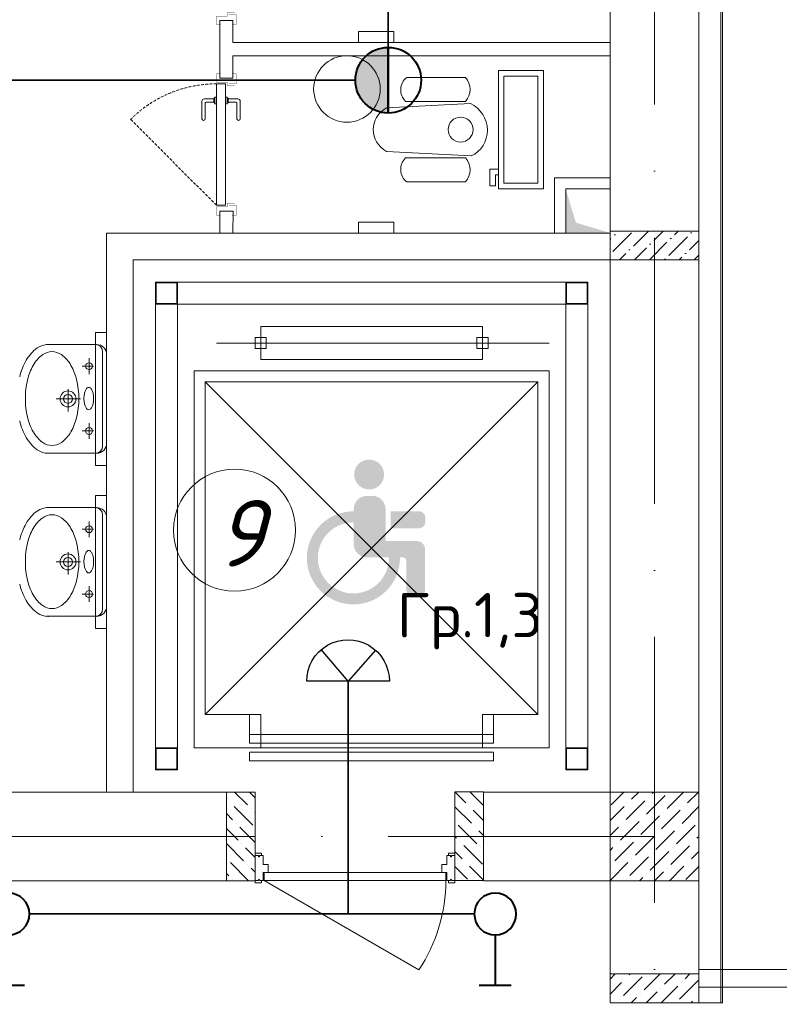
# Model space of a CAD drawing. Header units: millimetres. Extents: x 1114507 to 93926427, y 174473 to 817039.
# Tile 162 of 256: x 1516099 to 1519524, y 775368 to 779808. Entities that reach past the tile are written whole.
import ezdxf

# ---------------------------------------------------------------- set-up
doc = ezdxf.new("R2010")
doc.units = ezdxf.units.MM
for name, pattern in [('ACAD_ISO05W100', [33, 24, -3, 0, -3, 0, -3]), ('ACAD_ISO10W100', [18, 12, -3, 0, -3]), ('Beruniy Xref$0$DASHED', [19.05, 12.7, -6.35])]:
    doc.linetypes.add(name, pattern=pattern)
for name, color, linetype, lineweight in [('.', 7, 'Continuous', 15), ('Doors', 86, 'Continuous', 13), ('expl', 234, 'Continuous', 13), ('инвалиды', 250, 'Continuous', 40), ('Метал', 157, 'Continuous', 30), ('ось', 252, 'ACAD_ISO05W100', 25), ('размеры', 12, 'Continuous', 15), ('Сантехника', 150, 'Continuous', 13)]:
    doc.layers.add(name, color=color, linetype=linetype, lineweight=lineweight)
doc.layers.add('PDF8_Geometry', color=7, linetype='Continuous')
doc.layers.add('АСО-стены кирпич 380 мм', color=7, linetype='Continuous', lineweight=35, true_color=0x745739)
doc.styles.add('ISOCPEUR 1', font='isocpeur.TTF')
doc.styles.get("Standard").update_dxf_attribs({"font": 'isocpeui.ttf'})
doc.styles.add('Суннат', font='ariali.ttf', dxfattribs={"height": 250})
doc.linetypes.add('FENCELINE1', pattern='A,6.35,-2.54,[133,ltypeshp.shx,S=2.54,R=0,X=-2.54,Y=0],-2.54,25.4', length=36.83)

# ---------------------------------------------------------------- blocks, each defined once
blk = doc.blocks.new('blok1qavmak')
at = {"layer": '.', "lineweight": 0, "ltscale": 100}
h = blk.add_hatch(color=251, dxfattribs=at)
h.dxf.hatch_style = 1
h.paths.add_polyline_path([(1518760.8, 778846.3), (1518560.8, 778845.1), (1518560.8, 779045.1), (1518606.9, 778893.1)])
at = {"lineweight": 0, "ltscale": 100}
h = blk.add_hatch(dxfattribs=at)
h.set_pattern_fill('ANSI36', color=256, scale=15, style=0)
h.set_pattern_definition([(45, (555691.36, -597321.81), (25.2569703, 92.6088912), [119.0625, -23.8125, 0, -23.8125])])
h.paths.add_polyline_path([(1519160.8, 778855.1), (1519160.8, 778725.1), (1518760.8, 778725.1), (1518760.8, 778855.1)])
at = {"layer": 'инвалиды', "lineweight": 0, "ltscale": 200, "true_color": 0xfab905}
h = blk.add_hatch(color=40, dxfattribs=at)
h.paths.add_polyline_path([(1517604.9, 777600.8, -0.414214), (1517664.9, 777660.8), (1517688.9, 777660.8, -0.414214), (1517748.9, 777600.8), (1517748.9, 777456.9), (1517889.5, 777456.9, -0.414214), (1517927, 777419.4), (1517927, 777240.5, -0.414214), (1517889.5, 777203), (1517879.2, 777203, -0.414214), (1517841.7, 777240.5), (1517841.7, 777368.5, 0.414214), (1517826.7, 777383.5), (1517664.9, 777383.5, -0.414214), (1517604.9, 777443.5)])
h.paths.add_polyline_path([(1517772.3, 777591.7), (1517898.2, 777591.7, -0.414214), (1517928.2, 777561.7), (1517928.2, 777544.5, -0.414214), (1517898.2, 777514.5), (1517772.3, 777514.5)])
h.paths.add_polyline_path([(1517604.9, 777590.8), (1517604.9, 777541.4, 2.454646), (1517764, 777383.5), (1517813.5, 777383.5, -2.445012)])
h.paths.add_polyline_path([(1517607.1, 777757, -1), (1517742.1, 777757, -1)])
at = {"color": 32, "lineweight": 0, "ltscale": 100}
blk.add_line((1519260.8, 775375.1), (1519260.8, 782725.1), dxfattribs=at)
at = {"color": 252, "lineweight": 0, "ltscale": 100}
for q in [(1519267.8, 782732.1), (1519160.8, 775375.1)]:
    blk.add_line((1519267.8, 775375.1), q, dxfattribs=at)
at = {"lineweight": 0, "ltscale": 100}
for p, q in [((1519160.8, 775375.1), (1519160.8, 782625.1)), ((1518760.8, 775375.1), (1518760.8, 782225.1)), ((1517626.1, 779705.1), (1517626.1, 779755.1)), ((1517626.1, 779755.1), (1517786.1, 779755.1)), ((1517786.1, 779755.1), (1517786.1, 779705.1)), ((1517786.1, 779705.1), (1517626.1, 779705.1)), ((1518560.8, 778845.1), (1518560.8, 779045.1)), ((1518560.8, 779045.1), (1518760.8, 779045.1)), ((1518760.8, 779045.1), (1518760.8, 778845.1)), ((1517626.1, 778845.1), (1517626.1, 778895.1)), ((1517626.1, 778895.1), (1517786.1, 778895.1)), ((1517786.1, 778895.1), (1517786.1, 778845.1)), ((1518760.8, 778845.1), (1516490.8, 778845.1)), ((1516490.8, 778845.1), (1516490.8, 776325.1)), ((1517786.1, 778845.1), (1517626.1, 778845.1)), ((1518760.8, 778845.1), (1518560.8, 778845.1)), ((1518760.8, 778725.1), (1516610.8, 778725.1)), ((1516610.8, 778725.1), (1516610.8, 776325.1)), ((1516490.8, 778398.1), (1516440.8, 778398.1)), ((1516440.8, 778398.1), (1516440.8, 777798.1)), ((1516490.8, 777798.1), (1516490.8, 778398.1)), ((1516440.8, 777798.1), (1516490.8, 777798.1)), ((1516490.8, 777662.7), (1516440.8, 777662.7)), ((1516440.8, 777662.7), (1516440.8, 777062.7)), ((1516490.8, 777062.7), (1516490.8, 777662.7)), ((1516440.8, 777062.7), (1516490.8, 777062.7)), ((1515810.8, 776325.1), (1517160.8, 776325.1)), ((1517160.8, 776325.1), (1517160.8, 775925.1)), ((1517160.8, 775925.1), (1517160.8, 776325.1)), ((1518060.8, 775926), (1518060.8, 776326)), ((1518190.8, 776325.1), (1518760.8, 776325.1)), ((1515810.8, 775925.1), (1517160.8, 775925.1)), ((1518190.8, 775925.1), (1518760.8, 775925.1)), ((1519160.8, 775375.1), (1518760.8, 775375.1))]:
    blk.add_line(p, q, dxfattribs=at)
at = {"color": 1, "linetype": 'ACAD_ISO10W100', "lineweight": 0, "ltscale": 100}
for p, q in [((1518960.8, 782425.1), (1518960.8, 766825.1)), ((1518960.8, 776125.1), (1491960.8, 776125.1))]:
    blk.add_line(p, q, dxfattribs=at)
at = {"color": 0, "lineweight": 0}
for p, q in [((1517005.1, 779805.1), (1517056.6, 779805.1)), ((1517005.1, 779545.1), (1517056.6, 779545.1)), ((1516920.4, 779440.1), (1516920.4, 779361.4)), ((1516974.4, 779451.4), (1516931.7, 779451.4)), ((1516935.4, 779361.4), (1516935.4, 779432.6)), ((1516939.2, 779436.4), (1516974.4, 779436.4)), ((1516974.4, 779451.4), (1516974.4, 779436.4)), ((1516978.9, 779455.1), (1516978.1, 779455.1)), ((1516978.1, 779432.6), (1516978.9, 779432.6)), ((1516978.9, 779428.9), (1516978.9, 779458.9)), ((1516978.9, 779458.9), (1516986.4, 779458.9)), ((1516986.4, 779428.9), (1516978.9, 779428.9)), ((1516986.4, 779458.9), (1516986.4, 779428.9)), ((1517035.1, 779458.9), (1517027.6, 779458.9)), ((1517027.6, 779428.9), (1517035.1, 779428.9)), ((1517035.1, 779428.9), (1517035.1, 779458.9)), ((1517035.1, 779455.1), (1517035.9, 779455.1)), ((1517035.9, 779432.6), (1517035.1, 779432.6)), ((1517039.6, 779451.4), (1517082.4, 779451.4)), ((1517039.6, 779451.4), (1517039.6, 779436.4)), ((1517074.9, 779436.4), (1517039.6, 779436.4)), ((1517078.6, 779361.4), (1517078.6, 779432.6)), ((1517093.6, 779440.1), (1517093.6, 779361.4)), ((1517005.1, 778945.1), (1517056.6, 778945.1)), ((1519160.8, 775525.1), (1521210.8, 775525.1))]:
    blk.add_line(p, q, dxfattribs=at)
at = {"color": 0, "linetype": 'Beruniy Xref$0$DASHED', "lineweight": 0}
blk.add_line((1516986.4, 778971.4), (1516599.2, 779358.5), dxfattribs=at)
at = {"color": 116, "lineweight": 0, "ltscale": 100, "true_color": 0x136734}
for p, q in [((1518760.8, 779095.1), (1518510.8, 779095.1)), ((1518510.8, 779095.1), (1518510.8, 778845.1))]:
    blk.add_line(p, q, dxfattribs=at)
at = {"color": 46, "lineweight": 0}
for p, q in [((1518660.8, 778625.1), (1516710.8, 778625.1)), ((1516710.8, 778625.1), (1516710.8, 776525.1)), ((1518660.8, 776425.1), (1518660.8, 778625.1)), ((1518560.8, 778525.1), (1516810.8, 778525.1)), ((1516810.8, 778525.1), (1516810.8, 776525.1)), ((1518560.8, 776425.1), (1518560.8, 778525.1))]:
    blk.add_line(p, q, dxfattribs=at)
at = {"color": 0, "lineweight": 0, "ltscale": 100}
for p, q in [((1517185.8, 778275.1), (1517185.8, 778425.1)), ((1517185.8, 778425.1), (1518185.8, 778425.1)), ((1518185.8, 778425.1), (1518185.8, 778275.1)), ((1517210.8, 778375.1), (1517160.8, 778375.1)), ((1517160.8, 778375.1), (1517160.8, 778325.1)), ((1517210.8, 778325.1), (1517210.8, 778375.1)), ((1518160.8, 778325.1), (1518160.8, 778375.1)), ((1518160.8, 778375.1), (1518210.8, 778375.1)), ((1518210.8, 778375.1), (1518210.8, 778325.1)), ((1518485.8, 778350.1), (1516985.8, 778350.1)), ((1517160.8, 778325.1), (1517210.8, 778325.1)), ((1518210.8, 778325.1), (1518160.8, 778325.1)), ((1518185.8, 778275.1), (1517185.8, 778275.1)), ((1518485.8, 778225.1), (1516885.8, 778225.1)), ((1516885.8, 778225.1), (1516885.8, 776525.1)), ((1518485.8, 776525.1), (1518485.8, 778225.1)), ((1516935.8, 776675.1), (1516935.8, 778175.1)), ((1516935.8, 778175.1), (1518435.8, 778175.1)), ((1518435.8, 778175.1), (1516935.8, 776675.1)), ((1518435.8, 776675.1), (1516935.8, 778175.1)), ((1518435.8, 778175.1), (1518435.8, 776675.1)), ((1517185.8, 776675.1), (1516935.8, 776675.1)), ((1517185.8, 776675.1), (1517135.8, 776675.1)), ((1517135.8, 776675.1), (1517135.8, 776585.1)), ((1517185.8, 776525.1), (1517185.8, 776675.1)), ((1517185.8, 776585.1), (1517185.8, 776675.1)), ((1518435.8, 776675.1), (1518185.8, 776675.1)), ((1518185.8, 776675.1), (1518185.8, 776525.1)), ((1518185.8, 776585.1), (1518185.8, 776675.1)), ((1518185.8, 776675.1), (1518235.8, 776675.1)), ((1518235.8, 776675.1), (1518235.8, 776585.1)), ((1518235.8, 776585.1), (1517135.8, 776585.1)), ((1517135.8, 776585.1), (1517135.8, 776545.1)), ((1517135.8, 776585.1), (1517185.8, 776585.1)), ((1518235.8, 776585.1), (1518185.8, 776585.1)), ((1518235.8, 776545.1), (1518235.8, 776585.1)), ((1517135.8, 776545.1), (1518235.8, 776545.1)), ((1516885.8, 776525.1), (1518485.8, 776525.1)), ((1518235.8, 776505.1), (1517135.8, 776505.1)), ((1517135.8, 776505.1), (1517135.8, 776465.1)), ((1518235.8, 776465.1), (1518235.8, 776505.1)), ((1517135.8, 776465.1), (1518235.8, 776465.1))]:
    blk.add_line(p, q, dxfattribs=at)
at = {"linetype": 'Continuous', "lineweight": 0, "ltscale": 100}
for p, q in [((1517068.1, 776325.1, 0), (1517125.5, 776267.7, 0)), ((1517135.5, 776325.1, 0), (1517160.8, 776299.7, 0)), ((1518061.4, 776326, 0), (1518110.3, 776277, 0)), ((1518128.7, 776326, 0), (1518190.8, 776263.8, 0)), ((1518765.5, 776267.9), (1518822.6, 776325.1)), ((1518858.1, 776293.2), (1518890, 776325.1)), ((1518925.4, 776225.8), (1519009.6, 776310)), ((1518950.7, 776318.4), (1518957.3, 776325.1)), ((1519018, 776251.1), (1519092.1, 776325.1)), ((1519110.6, 776276.3), (1519159.4, 776325.1)), ((1517030.8, 776295, 0), (1517032.9, 776293, 0)), ((1517049.7, 776276.1, 0), (1517049.7, 776276.1, 0)), ((1518832.8, 776200.6), (1518917, 776284.8)), ((1518841.2, 776276.3), (1518841.2, 776276.3)), ((1518933.8, 776301.6), (1518933.8, 776301.6)), ((1517030.8, 776227.7, 0), (1517058.1, 776200.4, 0)), ((1517066.6, 776259.3, 0), (1517150.8, 776175.1, 0)), ((1517142.3, 776250.9, 0), (1517142.3, 776250.9, 0)), ((1517159.2, 776234, 0), (1517160.8, 776232.4, 0)), ((1518060.8, 776259.1, 0), (1518135.6, 776184.4, 0)), ((1518127.2, 776260.2, 0), (1518127.2, 776260.2, 0)), ((1518144, 776243.3, 0), (1518190.8, 776196.5, 0)), ((1518760.8, 776196), (1518824.4, 776259.5)), ((1518992.8, 776158.5), (1519077, 776242.7)), ((1519001.2, 776234.2), (1519001.2, 776234.2)), ((1519085.4, 776183.7), (1519160.8, 776259.2)), ((1519093.8, 776259.5), (1519093.8, 776259.5)), ((1517075, 776183.5, 0), (1517075, 776183.5, 0)), ((1518076.6, 776176, 0), (1518160.8, 776091.8, 0)), ((1518807.6, 776108), (1518891.7, 776192.2)), ((1518816, 776183.7), (1518816, 776183.7)), ((1518900.2, 776133.2), (1518984.4, 776217.4)), ((1518908.6, 776209), (1518908.6, 776209)), ((1517030.8, 776160.3, 0), (1517083.4, 776107.8, 0)), ((1517091.8, 776166.7, 0), (1517160.8, 776097.7, 0)), ((1518152.4, 776167.5, 0), (1518152.4, 776167.5, 0)), ((1518169.2, 776150.7, 0), (1518190.8, 776129.1, 0)), ((1518760.8, 776128.6), (1518799.1, 776166.9)), ((1518967.5, 776065.9), (1519051.7, 776150.1)), ((1518975.9, 776141.6), (1518975.9, 776141.6)), ((1519060.1, 776091.1), (1519144.3, 776175.3)), ((1519068.5, 776166.9), (1519068.5, 776166.9)), ((1517030.8, 776093, 0), (1517108.7, 776015.2, 0)), ((1517100.2, 776090.9, 0), (1517100.2, 776090.9, 0)), ((1518060.8, 776124.4, 0), (1518068.2, 776117, 0)), ((1518085.1, 776100.2, 0), (1518085.1, 776100.2, 0)), ((1518782.3, 776015.4), (1518866.5, 776099.5)), ((1518790.7, 776091.1), (1518790.7, 776091.1)), ((1518874.9, 776040.6), (1518959.1, 776124.8)), ((1518883.3, 776116.4), (1518883.3, 776116.4)), ((1519135.9, 776099.5), (1519135.9, 776099.5)), ((1519152.7, 776116.4), (1519160.8, 776124.5)), ((1517117.1, 776074.1, 0), (1517160.8, 776030.3, 0)), ((1518060.8, 776057, 0), (1518093.5, 776024.4, 0)), ((1518101.9, 776083.4, 0), (1518186.1, 775999.2, 0)), ((1518177.7, 776074.9, 0), (1518177.7, 776074.9, 0)), ((1518760.8, 776061.3), (1518773.9, 776074.3)), ((1518942.3, 775973.3), (1519026.5, 776057.4)), ((1518950.7, 776049), (1518950.7, 776049)), ((1519034.9, 775998.5), (1519119.1, 776082.7)), ((1519043.3, 776074.3), (1519043.3, 776074.3)), ((1519127.5, 776023.8), (1519160.8, 776057.1)), ((1517032.9, 776023.6, 0), (1517032.9, 776023.6, 0)), ((1517049.7, 776006.7, 0), (1517131.4, 775925.1, 0)), ((1517125.5, 775998.3, 0), (1517125.5, 775998.3, 0)), ((1518110.3, 776007.6, 0), (1518110.3, 776007.6, 0)), ((1518760.8, 775926.5), (1518841.2, 776006.9)), ((1518765.5, 775998.5), (1518765.5, 775998.5)), ((1518849.7, 775948), (1518933.8, 776032.2)), ((1518858.1, 776023.8), (1518858.1, 776023.8)), ((1519110.6, 776006.9), (1519110.6, 776006.9)), ((1517030.8, 775958.3, 0), (1517041.3, 775947.8, 0)), ((1517142.3, 775981.5, 0), (1517160.8, 775963, 0)), ((1518060.8, 775989.7, 0), (1518118.7, 775931.8, 0)), ((1518127.2, 775990.7, 0), (1518190.8, 775927, 0)), ((1518925.4, 775956.4), (1518925.4, 775956.4)), ((1518961.5, 775925.1), (1519001.2, 775964.8)), ((1519018, 775981.7), (1519018, 775981.7)), ((1519028.8, 775925.1), (1519093.8, 775990.1)), ((1519102.2, 775931.2), (1519160.8, 775989.8)), ((1517058.1, 775931, 0), (1517058.1, 775931, 0)), ((1518832.8, 775931.2), (1518832.8, 775931.2)), ((1518894.1, 775925.1), (1518908.6, 775939.6)), ((1518760.8, 775481.5, 0), (1518784.4, 775505.1, 0)), ((1518760.8, 775414.2, 0), (1518813.2, 775466.5, 0)), ((1518821.6, 775407.6, 0), (1518905.8, 775491.8, 0)), ((1518830.1, 775483.4, 0), (1518830.1, 775483.4, 0)), ((1518846.9, 775500.2, 0), (1518851.8, 775505.1, 0)), ((1518914.3, 775432.9, 0), (1518986.5, 775505.1, 0)), ((1519006.9, 775458.1, 0), (1519053.9, 775505.1, 0)), ((1519074.2, 775390.8, 0), (1519158.4, 775474.9, 0)), ((1519082.6, 775466.5, 0), (1519082.6, 775466.5, 0)), ((1519099.5, 775483.4, 0), (1519121.2, 775505.1, 0)), ((1518923.9, 775375.1, 0), (1518973.2, 775424.4, 0)), ((1518990, 775441.3, 0), (1518990, 775441.3, 0)), ((1518991.2, 775375.1, 0), (1519065.8, 775449.7, 0)), ((1518804.8, 775390.8, 0), (1518804.8, 775390.8, 0)), ((1518856.5, 775375.1, 0), (1518880.6, 775399.2, 0)), ((1518897.4, 775416, 0), (1518897.4, 775416, 0)), ((1519125.9, 775375.1, 0), (1519133.1, 775382.3, 0)), ((1519150, 775399.2, 0), (1519150, 775399.2, 0))]:
    blk.add_line(p, q, dxfattribs=at)
at = {"color": 204, "linetype": 'FENCELINE1', "lineweight": 0, "ltscale": 20}
blk.add_line((1519160.8, 775445.1), (1521510.8, 775445.1), dxfattribs=at)
at = {"color": 0, "lineweight": 0, "const_width": 1.5}
for points in [[(1517005.1, 779786.4), (1516986.4, 779786.4), (1516986.4, 779823.9), (1517035.1, 779823.9), (1517035.1, 779838.9), (1517068.9, 779838.9)], [(1517042.6, 779831.4), (1517075.3, 779831.4), (1517075.3, 779786.4), (1517056.6, 779786.4)], [(1517005.1, 779563.9), (1516986.4, 779563.9), (1516986.4, 779526.4), (1517035.1, 779526.4), (1517035.1, 779511.4), (1517068.9, 779511.4)], [(1517042.6, 779518.9), (1517075.3, 779518.9), (1517075.3, 779563.9), (1517056.6, 779563.9)], [(1517005.1, 778926.4), (1516986.4, 778926.4), (1516986.4, 778963.9), (1517035.1, 778963.9), (1517035.1, 778978.9), (1517068.9, 778978.9)], [(1517042.6, 778971.4), (1517075.3, 778971.4), (1517075.3, 778926.4), (1517056.6, 778926.4)]]:
    blk.add_lwpolyline(points, dxfattribs=at)
at = {"color": 0, "lineweight": 0}
blk.add_lwpolyline([(1517027.6, 778971.4), (1516986.4, 778971.4), (1516986.4, 779518.9), (1517027.6, 779518.9), (1517027.6, 778971.4)], dxfattribs=at)
at = {"lineweight": 0, "ltscale": 100}
blk.add_circle((1517574.5, 779495.8), 150, dxfattribs=at)
at = {"color": 0, "linetype": 'Beruniy Xref$0$DASHED', "lineweight": 0}
blk.add_arc((1516986.4, 778971.4), 547.5, 90, 135, dxfattribs=at)
at = {"color": 0, "lineweight": 0}
for centre, radius, start, end in [((1516931.7, 779440.1), 11.3, 90, 180), ((1516939.2, 779432.6), 3.75, 90, 180), ((1516978.1, 779451.4), 3.75, 90, 180), ((1516978.1, 779436.4), 3.75, 180, 270), ((1517035.9, 779451.4), 3.75, 0, 90), ((1517035.9, 779436.4), 3.75, 270, 0), ((1517074.9, 779432.6), 3.75, 0, 90), ((1517082.4, 779440.1), 11.3, 0, 90), ((1516927.9, 779361.4), 7.5, 180, 0), ((1517086.1, 779361.4), 7.5, 180, 0)]:
    blk.add_arc(centre, radius, start, end, dxfattribs=at)
at = {"layer": 'Doors', "lineweight": 0}
for p, q in [((1517160.8, 776049.3), (1517189.1, 776049.3)), ((1517160.8, 776038.5), (1517160.8, 776049.3)), ((1517189.1, 776038.5), (1517189.1, 776049.3)), ((1518032.6, 776038.5), (1518032.6, 776049.3)), ((1518060.8, 776049.3), (1518032.6, 776049.3)), ((1518060.8, 776038.5), (1518060.8, 776049.3)), ((1517160.8, 775926), (1517160.8, 776038.5)), ((1517160.8, 776038.5), (1517176.4, 776038.5)), ((1517160.8, 776038.5), (1517176.4, 776038.5)), ((1517160.8, 776038.5), (1517160.8, 776038.5)), ((1517176.4, 776038.5), (1517176.4, 776033.5)), ((1517176.4, 776033.5), (1517180.8, 776033.5)), ((1517180.8, 776038.5), (1517196.8, 776038.5)), ((1517180.8, 776038.5), (1517180.8, 776033.5)), ((1517196.8, 775998), (1517196.8, 776038.5)), ((1518024.8, 775998), (1518024.8, 776038.5)), ((1518040.9, 776038.5), (1518024.8, 776038.5)), ((1518040.9, 776038.5), (1518040.9, 776033.5)), ((1518045.3, 776033.5), (1518040.9, 776033.5)), ((1518045.3, 776038.5), (1518045.3, 776033.5)), ((1518060.8, 776038.5), (1518045.3, 776038.5)), ((1518060.8, 776038.5), (1518045.3, 776038.5)), ((1518060.8, 775926), (1518060.8, 776038.5)), ((1518060.8, 776038.5), (1518060.8, 776038.5)), ((1517196.8, 775998), (1517219.5, 775998)), ((1517196.8, 775962), (1518002.2, 775962)), ((1517196.8, 775926), (1517196.8, 775962)), ((1517201.2, 775926), (1517201.2, 775962)), ((1517219.5, 775962), (1517219.5, 775998)), ((1518002.2, 775962), (1518002.2, 775998)), ((1518024.8, 775998), (1518002.2, 775998)), ((1518002.2, 775962), (1518024.8, 775962)), ((1518020.5, 775926), (1518020.5, 775962)), ((1518024.8, 775926), (1518024.8, 775962)), ((1517160.8, 775926), (1517176.4, 775926)), ((1517160.8, 775926), (1517160.8, 775926)), ((1517160.8, 775926), (1517160.8, 775915.2)), ((1517160.8, 775915.2), (1517189.1, 775915.2)), ((1517176.4, 775930.9), (1517180.8, 775930.9)), ((1517176.4, 775926), (1517176.4, 775930.9)), ((1517180.8, 775926), (1517180.8, 775930.9)), ((1517180.8, 775926), (1517196.8, 775926)), ((1517189.1, 775926), (1517189.1, 775915.2)), ((1517201.2, 775926), (1517899.1, 775523)), ((1517201.2, 775926), (1518020.5, 775926)), ((1518040.9, 775926), (1518024.8, 775926)), ((1518032.6, 775926), (1518032.6, 775915.2)), ((1518060.8, 775915.2), (1518032.6, 775915.2)), ((1518040.9, 775926), (1518040.9, 775930.9)), ((1518045.3, 775930.9), (1518040.9, 775930.9)), ((1518045.3, 775926), (1518045.3, 775930.9)), ((1518060.8, 775926), (1518045.3, 775926)), ((1518060.8, 775926), (1518060.8, 775926)), ((1518060.8, 775926), (1518060.8, 775915.2))]:
    blk.add_line(p, q, dxfattribs=at)
blk.add_arc((1517291.2, 775926), 729.4, 326.4628, 0, dxfattribs=at)
at = {"layer": 'АСО-стены кирпич 380 мм', "color": 5, "lineweight": 0}
for p, q in [((1517000.8, 779545.1), (1517000.8, 779805.1)), ((1517000.8, 779805.1), (1517060.8, 779805.1)), ((1517060.8, 779805.1), (1517060.8, 779705.1)), ((1517060.8, 779705.1), (1518760.8, 779705.1)), ((1518760.8, 779705.1), (1518760.8, 779645.1)), ((1517060.8, 779645.1), (1517060.8, 779545.1)), ((1518760.8, 779645.1), (1517060.8, 779645.1)), ((1517060.8, 779545.1), (1517000.8, 779545.1)), ((1517000.9, 778845.1), (1517000.9, 778945.1)), ((1517000.9, 778945.1), (1517060.9, 778945.1)), ((1517060.9, 778945.1), (1517060.8, 778845.1))]:
    blk.add_line(p, q, dxfattribs=at)
at = {"layer": 'Метал', "color": 0, "lineweight": 0}
for p, q in [((1516810.8, 778625.1), (1516710.8, 778625.1)), ((1516710.8, 778625.1), (1516710.8, 778525.1)), ((1516807.8, 778622.1), (1516713.8, 778622.1)), ((1516713.8, 778622.1), (1516713.8, 778528.1)), ((1516807.8, 778528.1), (1516807.8, 778622.1)), ((1516810.8, 778525.1), (1516810.8, 778625.1)), ((1518560.8, 778525.1), (1518560.8, 778625.1)), ((1518560.8, 778625.1), (1518660.8, 778625.1)), ((1518563.8, 778528.1), (1518563.8, 778622.1)), ((1518563.8, 778622.1), (1518657.8, 778622.1)), ((1518657.8, 778622.1), (1518657.8, 778528.1)), ((1518660.8, 778625.1), (1518660.8, 778525.1)), ((1516710.8, 778525.1), (1516810.8, 778525.1)), ((1516713.8, 778528.1), (1516807.8, 778528.1)), ((1518660.8, 778525.1), (1518560.8, 778525.1)), ((1518657.8, 778528.1), (1518563.8, 778528.1)), ((1516710.8, 776425.1), (1516710.8, 776525.1)), ((1516710.8, 776525.1), (1516810.8, 776525.1)), ((1516713.8, 776428.1), (1516713.8, 776522.1)), ((1516713.8, 776522.1), (1516807.8, 776522.1)), ((1516807.8, 776522.1), (1516807.8, 776428.1)), ((1516810.8, 776525.1), (1516810.8, 776425.1)), ((1518560.8, 776525.1), (1518560.8, 776425.1)), ((1518660.8, 776525.1), (1518560.8, 776525.1)), ((1518563.8, 776522.1), (1518563.8, 776428.1)), ((1518657.8, 776522.1), (1518563.8, 776522.1)), ((1518657.8, 776428.1), (1518657.8, 776522.1)), ((1518660.8, 776425.1), (1518660.8, 776525.1)), ((1516810.8, 776425.1), (1516710.8, 776425.1)), ((1516807.8, 776428.1), (1516713.8, 776428.1)), ((1518560.8, 776425.1), (1518660.8, 776425.1)), ((1518563.8, 776428.1), (1518657.8, 776428.1))]:
    blk.add_line(p, q, dxfattribs=at)
at = {"layer": 'размеры', "lineweight": 0, "ltscale": 5}
for p, q in [((1517160.8, 776325.1), (1517030.8, 776325.1)), ((1517030.8, 776325.1), (1517030.8, 775925.1)), ((1517160.8, 775925.1), (1517160.8, 776325.1)), ((1518190.8, 776326), (1518060.8, 776326)), ((1518060.8, 776326), (1518060.8, 775926)), ((1518190.8, 775926), (1518190.8, 776326)), ((1519160.8, 776325.1), (1518760.8, 776325.1)), ((1518760.8, 776325.1), (1518760.8, 775925.1)), ((1519160.8, 775925.1), (1519160.8, 776325.1)), ((1517030.8, 775925.1), (1517160.8, 775925.1)), ((1518060.8, 775926), (1518190.8, 775926)), ((1518760.8, 775925.1), (1519160.8, 775925.1)), ((1518760.8, 775505.1), (1518760.8, 775375.1)), ((1519160.8, 775505.1), (1518760.8, 775505.1)), ((1519160.8, 775375.1), (1519160.8, 775505.1)), ((1518760.8, 775375.1), (1519160.8, 775375.1))]:
    blk.add_line(p, q, dxfattribs=at)
for points in [[(1519160.8, 778855.1), (1519160.8, 778725.1), (1518760.8, 778725.1), (1518760.8, 778855.1)], [(1519160.8, 778725.1), (1519160.8, 778855.1), (1518760.8, 778855.1), (1518760.8, 778725.1)]]:
    blk.add_lwpolyline(points, close=True, dxfattribs=at)
at = {"layer": 'Сантехника', "lineweight": 0}
for p, q in [((1517844.1, 779547.9), (1518109.4, 779547.9)), ((1518131.5, 779430.7), (1517752.7, 779410.4)), ((1517838.7, 779439.8), (1518109.4, 779439.8)), ((1517752.7, 779214.4), (1518134.4, 779193.9)), ((1517838.7, 779184.9), (1518109.4, 779184.9)), ((1517844.1, 779076.8), (1518109.4, 779076.8)), ((1516220.6, 778343.3), (1516445.9, 778343.3)), ((1516472.9, 778313.7), (1516472.9, 778098.1)), ((1516411.8, 778281.2), (1516411.8, 778210)), ((1516490.8, 778298.4), (1516490.8, 778098.1)), ((1516432.3, 778245.6), (1516381.1, 778245.6)), ((1516316.9, 778142.6), (1516316.9, 778041.5)), ((1516373.4, 778098.1), (1516263.1, 778098.1)), ((1516472.9, 777882.6), (1516472.9, 778098.1)), ((1516490.8, 778098.1), (1516490.8, 777897.9)), ((1516432.3, 777953.4), (1516381.1, 777953.4)), ((1516411.8, 777989), (1516411.8, 777917.8)), ((1516445.9, 777852.9), (1516220.6, 777852.9)), ((1516220.6, 777607.9), (1516445.9, 777607.9)), ((1516472.9, 777578.2), (1516472.9, 777362.7)), ((1516490.8, 777562.9), (1516490.8, 777362.7)), ((1516432.3, 777510.2), (1516381.1, 777510.2)), ((1516411.8, 777545.8), (1516411.8, 777474.6)), ((1516316.9, 777407.2), (1516316.9, 777306)), ((1516373.4, 777362.7), (1516263.1, 777362.7)), ((1516472.9, 777147.1), (1516472.9, 777362.7)), ((1516490.8, 777362.7), (1516490.8, 777162.4)), ((1516411.8, 777253.6), (1516411.8, 777182.4)), ((1516432.3, 777218), (1516381.1, 777218)), ((1516445.9, 777117.5), (1516220.6, 777117.5))]:
    blk.add_line(p, q, dxfattribs=at)
for points in [[(1518460.8, 779579.1), (1518257.6, 779579.1), (1518257.6, 779045.7), (1518460.8, 779045.7)], [(1518435.8, 779554.1), (1518282.6, 779554.1), (1518282.6, 779070.7), (1518435.8, 779070.7)]]:
    blk.add_lwpolyline(points, close=True, dxfattribs=at)
blk.add_lwpolyline([(1518257.6, 779134.6), (1518219.5, 779134.6), (1518219.5, 779058.4), (1518244.9, 779058.4), (1518244.9, 779109.2), (1518257.6, 779109.2)], dxfattribs=at)
for centre, radius in [((1518087.2, 779312.4), 56.3), ((1516411.8, 778245.6), 15.4), ((1516316.9, 778098.1), 35.9), ((1516316.9, 778098.1), 20.1), ((1516411.8, 777953.4), 15.4), ((1516411.8, 777510.2), 15.4), ((1516316.9, 777362.7), 35.9), ((1516316.9, 777362.7), 20.1), ((1516411.8, 777218), 15.4)]:
    blk.add_circle(centre, radius, dxfattribs=at)
for centre, radius, start, end in [((1517888.3, 779491.5), 71.6, 128.0827, 226.1727), ((1518047.6, 779493.9), 82.1, 318.785, 41.145), ((1517888.3, 779133.2), 71.6, 133.8273, 231.9173), ((1518047.6, 779130.8), 82.1, 318.855, 41.215), ((1516282.5, 778184.3), 177.4, 126.0278, 150.337), ((1516226.6, 778261.3), 82.2, 90, 126.0278), ((1516245.1, 778239.8), 71.4, 90, 126.0278), ((1516226.6, 778261.3), 82.2, 85.8804, 90), ((1516245.1, 778239.8), 71.4, 53.9722, 90), ((1516439.7, 778310.1), 33.3, 0, 90), ((1516445.9, 778298.4), 45, 0, 90), ((1516372.2, 778133.3), 280.6, 150.337, 166.7261), ((1516293.7, 778173), 154, 126.0278, 150.337), ((1516196.5, 778173), 154, 29.663, 53.9722), ((1516371.5, 778128.7), 243.6, 150.337, 166.7261), ((1516118.7, 778128.7), 243.6, 13.2739, 29.663), ((1516495, 778099.5), 370.4, 166.7261, 180), ((1515995.3, 778099.5), 370.4, 0, 13.2739), ((1516458.5, 778108), 69, 156.6802, 169.876), ((1516428.8, 778120.8), 36.7, 133.857, 156.6802), ((1516410.5, 778139.8), 10.3, 90, 133.857), ((1516410.5, 778139.8), 10.3, 46.143, 90), ((1516392.3, 778120.8), 36.7, 23.3198, 46.143), ((1516362.6, 778108), 69, 10.124, 23.3198), ((1516495, 778099.5), 370.4, 180, 193.2739), ((1515995.3, 778099.5), 370.4, 346.7261, 0), ((1516505.8, 778099.5), 117, 169.876, 180), ((1516505.8, 778099.5), 117, 180, 190.124), ((1516315.3, 778099.5), 117, 0, 10.124), ((1516315.3, 778099.5), 117, 349.876, 0), ((1516458.5, 778091.1), 69, 190.124, 203.3198), ((1516428.8, 778078.3), 36.7, 203.3198, 226.143), ((1516410.5, 778059.3), 10.3, 226.143, 270), ((1516410.5, 778059.3), 10.3, 270, 313.857), ((1516392.3, 778078.3), 36.7, 313.857, 336.6802), ((1516362.6, 778091.1), 69, 336.6802, 349.876), ((1516372.2, 778063), 280.6, 193.2739, 209.663), ((1516371.5, 778070.4), 243.6, 193.2739, 209.663), ((1516118.7, 778070.4), 243.6, 330.337, 346.7261), ((1516282.5, 778011.9), 177.4, 209.663, 233.9722), ((1516293.7, 778026.1), 154, 209.663, 233.9722), ((1516196.5, 778026.1), 154, 306.0278, 330.337), ((1516226.6, 777935), 82.2, 233.9722, 270), ((1516245.1, 777959.3), 71.4, 233.9722, 270), ((1516245.1, 777959.3), 71.4, 270, 306.0278), ((1516439.7, 777886.2), 33.3, 270, 0), ((1516445.9, 777897.9), 45, 270, 0), ((1516226.6, 777935), 82.2, 270, 274.1196), ((1516226.6, 777525.9), 82.2, 90, 126.0278), ((1516226.6, 777525.9), 82.2, 85.8804, 90), ((1516439.7, 777574.7), 33.3, 0, 90), ((1516445.9, 777562.9), 45, 0, 90), ((1516282.5, 777448.9), 177.4, 126.0278, 150.337), ((1516293.7, 777437.5), 154, 126.0278, 150.337), ((1516245.1, 777504.3), 71.4, 90, 126.0278), ((1516245.1, 777504.3), 71.4, 53.9722, 90), ((1516196.5, 777437.5), 154, 29.663, 53.9722), ((1516372.2, 777397.8), 280.6, 150.337, 166.7261), ((1516371.5, 777393.2), 243.6, 150.337, 166.7261), ((1516118.7, 777393.2), 243.6, 13.2739, 29.663), ((1516495, 777364.1), 370.4, 166.7261, 180), ((1515995.3, 777364.1), 370.4, 0, 13.2739), ((1516505.8, 777364.1), 117, 169.876, 180), ((1516458.5, 777372.5), 69, 156.6802, 169.876), ((1516428.8, 777385.3), 36.7, 133.857, 156.6802), ((1516410.5, 777404.4), 10.3, 90, 133.857), ((1516410.5, 777404.4), 10.3, 46.143, 90), ((1516392.3, 777385.3), 36.7, 23.3198, 46.143), ((1516362.6, 777372.5), 69, 10.124, 23.3198), ((1516315.3, 777364.1), 117, 0, 10.124), ((1516495, 777364.1), 370.4, 180, 193.2739), ((1515995.3, 777364.1), 370.4, 346.7261, 0), ((1516505.8, 777364.1), 117, 180, 190.124), ((1516458.5, 777355.6), 69, 190.124, 203.3198), ((1516362.6, 777355.6), 69, 336.6802, 349.876), ((1516315.3, 777364.1), 117, 349.876, 0), ((1516428.8, 777342.9), 36.7, 203.3198, 226.143), ((1516410.5, 777323.8), 10.3, 226.143, 270), ((1516410.5, 777323.8), 10.3, 270, 313.857), ((1516392.3, 777342.9), 36.7, 313.857, 336.6802), ((1516372.2, 777327.5), 280.6, 193.2739, 209.663), ((1516371.5, 777335), 243.6, 193.2739, 209.663), ((1516118.7, 777335), 243.6, 330.337, 346.7261), ((1516293.7, 777290.6), 154, 209.663, 233.9722), ((1516196.5, 777290.6), 154, 306.0278, 330.337), ((1516282.5, 777276.5), 177.4, 209.663, 233.9722), ((1516245.1, 777223.8), 71.4, 233.9722, 270), ((1516245.1, 777223.8), 71.4, 270, 306.0278), ((1516445.9, 777162.4), 45, 270, 0), ((1516226.6, 777199.5), 82.2, 233.9722, 270), ((1516226.6, 777199.5), 82.2, 270, 274.1196), ((1516439.7, 777150.7), 33.3, 270, 0)]:
    blk.add_arc(centre, radius, start, end, dxfattribs=at)
at = {"layer": 'Сантехника', "lineweight": 0, "extrusion": (0, 0, -1)}
for centre, major_axis, ratio, start_param, end_param in [((1518079.9, 779313.7), (70.6, -111.3), 0.957892, 4.142259, 6.427427), ((1517830.5, 779312.4), (138, 0), 0.859529, 2.169462, 4.113723)]:
    blk.add_ellipse(centre, major_axis=major_axis, ratio=ratio, start_param=start_param, end_param=end_param, dxfattribs=at)
blk = doc.blocks.new('цуйцуйцу')
at = {"lineweight": 40}
for p, q in [((694611.1, -1170390.9), (694695, -1170390.9)), ((694653.1, -1170521.8), (694653.1, -1170390.9))]:
    blk.add_line(p, q, dxfattribs=at)
blk.add_circle((694653.1, -1170576.5), 54.7, dxfattribs=at)
blk = doc.blocks.new('имтмт')
at = {"layer": 'ось'}
h = blk.add_hatch(color=256, dxfattribs=at)
h.set_gradient(color2=(0, 0, 0), one_color=1)
h.paths.add_polyline_path([(342295.9, 169436.7, 0.414214), (342444.3, 169585.1, 0.414214), (342295.9, 169733.4)])
at = {"color": 1, "lineweight": 40}
for p, q in [((342295.9, 169733.4, 0), (342295.9, 169436.7, 0)), ((342295.9, 169733.4, 0), (342295.9, 169436.7, 0)), ((342295.9, 169436.7, 0), (342295.9, 169733.4, 0))]:
    blk.add_line(p, q, dxfattribs=at)
blk.add_circle((342295.9, 169585.1, 0), 148.3, dxfattribs=at)
blk.add_circle((342295.9, 169585.1, 0), 148.3, dxfattribs=at)
blk.add_circle((342295.9, 169585.1, 0), 148.3, dxfattribs=at)

msp = doc.modelspace()

# ---------------------------------------------------------------- linework, layer by layer
at = {"layer": 'expl', "lineweight": 0}
msp.add_circle((1517067.7, 777506), 275.1, dxfattribs=at)

# ---------------------------------------------------------------- texts
at = {"lineweight": 0, "insert": (1516980.5, 777342.1), "char_height": 300, "width": 349.19, "attachment_point": 7}
msp.add_mtext('9', dxfattribs=at)

# ---------------------------------------------------------------- next in the draw order: block references
at = {"color": 0}
msp.add_blockref('blok1qavmak', (0, 0), dxfattribs=at)

# ---------------------------------------------------------------- next in the draw order: linework, layer by layer
at = {"color": 0, "lineweight": 35, "ltscale": 100}
for p, q in [((1517760.8, 781386.8), (1517760.8, 779683.4)), ((1515909.2, 779535.1), (1517612.5, 779535.1)), ((1517579.6, 776825.1), (1517579.6, 775775.1)), ((1516143.1, 775775.1), (1518148.6, 775775.1))]:
    msp.add_line(p, q, dxfattribs=at)
at = {"layer": 'PDF8_Geometry', "color": 1, "lineweight": 30}
msp.add_lwpolyline([(1517765.9, 776825.1), (1517393.3, 776825.1, -1.003441)], format="xyb", close=True, dxfattribs=at)
msp.add_lwpolyline([(1517703.2, 776965.2), (1517579.6, 776825.1), (1517458.4, 776967.2)], dxfattribs=at)

# ---------------------------------------------------------------- next in the draw order: block references
at = {"lineweight": 40, "transparency": 33554646, "rotation": 180}
msp.add_blockref('имтмт', (1860056.8, 949120.2, 0), dxfattribs=at)
at = {"lineweight": 50, "xscale": -1.728719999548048, "yscale": 1.728719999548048, "zscale": 1.728719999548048, "rotation": 180}
for p in [(315187.8, -1247823.9), (317382.6, -1247823.9)]:
    msp.add_blockref('цуйцуйцу', p, dxfattribs=at)

# ---------------------------------------------------------------- next in the draw order: texts
at = {"linetype": 'ByBlock', "lineweight": 30, "ltscale": 10, "insert": (1197603, 784433.1, 0), "char_height": 250, "width": 18040, "attachment_point": 1, "style": 'ISOCPEUR 1'}
msp.add_mtext('     Рабочая документация по объекту: {\\C7;школы ^J}     Настоящий проект выполнен на основании чертежей марки АС, ВК и ОВ в соответствии с требованиями КМК и ПУЭ.\\P     Внешнее электроснабжение решается в отдельном проекте "Внутриплощадочных сетей"\\P     Проект энергоснабжения школы.\\P     Установленная мощность 33,6 кВт; Расчетная мощность 30,2 кВт  \\P     По надежности энергоснабжения школа относится к потребителям II категории.\\P\\pi1291.6675,t0,19518.5175;{\\LСиловое электрооборудование:\\P\\pi0,tz;}     В качестве вводно-распределительного и силового щита принят щит {\\C0;ПР11-3060-21УЗ (изготовить индв. по заказу) }. В качестве осветительного и силового щита принять щит ЩРВ-6 {\\C0;(изготовить индв. по заказу)} и щит комплектный ОЩВ.\\P\\pt0,19518.5175;     Электропотребителями здания  являются: освещение, штепсельные розетки, электропотребители технологического оборудования. Главный распределительный щит, силовые щиты и щиты освещения приняты сборными с модульными автоматическими выключателями с установкой на DIN-рейку по индивидуальному заказу. В распределительных щитах предусматривается устройство заземляющей шины. Фазораспределение злектронагрузок должно быть равномерным. Автоматические выключатели на розеточных группах имеют устройства  защитного отключения. \\P\\ptz;     Силовыми электроприемниками являются потребители сантехнического и технологического оборудования помещений. Магистральные и распределительные сети выполняются медным кабелем ВВГнг  в винипластовых  трубах в стенах срыто под штукатуркой. Ответвительные коробки установить скрыто на стене.\\P     1.  Розетки разместить на высоте 1800 мм от чистого пола в  помещениях   для  пребывания  детей  (А также см. уточнение по плану)  согласно пункта 12.34 КМК КМК КМК 2.04.17-19. ^J     2.  Выключатели во всех помещениях разместить на высоте 1800 мм.  Отступ от проёмов дверей - 200 мм, а также см. уточнение по плану.^J  Допускается установка выключателей под потолком с управлением при помощи шнура. ПУЭ п. 6.6.31.^J  Установка штепсельных розеток в ванных комнатах, душевых, мыльных помещениях бань, помещениях, содержащих нагреватели для саун (далее по тексту «саунах»), а также в стиральных помещениях прачечных не допускается ПУЭ п. 7.1.48.^JМинимальное расстояние от выключателей, штепсельных розеток и элементов электроустановок до газопроводов должно быть не менее 0,5 м ПУЭ п. 7.1.50.\\P{\\O      \\L\\oЭлектроосвещение}\\P     В соответствии КМК КМК 2.01.05-19. в проекте предусматривается общее рабочее, эвакуационное освещение на напряжение 220В.  Рабочее освещение предусматривается во всех помещениях комплекса, эвакуационное - в коридорах, в фойе, лестничных клетках, вестибюле. На выходах по пути эвакуации устанавливаются световые указатели "Выход" с аккумуляторными  батареями. Светильники аварийного освещения обозначаются значком "А" и выбираются из числа светильников рабочего освещения и питаются от щита ЩАО. Управление освещением выполняется включателями, устанавливаемыми по месту. Выбор светильников произведен в соответствии с назначением помещений, их конструктивными особенностями и характеристикой окружающей среды. В качестве источников света приняты светильники потолочные светодиодные LED панели и {\\C0;светодиодные линейные светильники} . Групповые сети освещения выполняются медным кабелем ВВГнг в винипластовой трубе.\\P\\pi1896.36,t0,28627.16;{\\LЗаземление}\\P\\pi0,tz;     Для защиты от поражения  электрическим током применяется система заземления TN-S  (используется 3я и 5я  жила  кабеля) и выполняется уравнивание потенциалов. Все металлические нетоковедущие части электрооборудования подлежат заземлению. В качестве заземляющих проводников используются нулевые провода сети и специальные заземляющие проводники, прокладываемые совместно с рабочими проводниками от электрощитов до электропотребителей. Сопротивление растеканию тока заземляющих устройств не должно превышать 4 Ом в любое время года. Внутренний контур заземления необходимо присоединить к наружному контуру заземления. Защита от заноса высокого потенциала и уравнивание потенциалов выполняется путем присоединения металлической арматуры фундаментов к горизонтальному  заземлителю. Все соединения выполнить сваркой.', dxfattribs=at)
at = {"color": 0, "insert": (1517799.9, 777222.9), "char_height": 200, "width": 2509.849, "attachment_point": 1, "style": 'Суннат'}
msp.add_mtext('{\\fISOCPEUR|b0|i0|c204|p34;Гр.\\fISOCPEUR|b0|i0|c0|p34;1,3}', dxfattribs=at)

doc.saveas('drawing.dxf')
